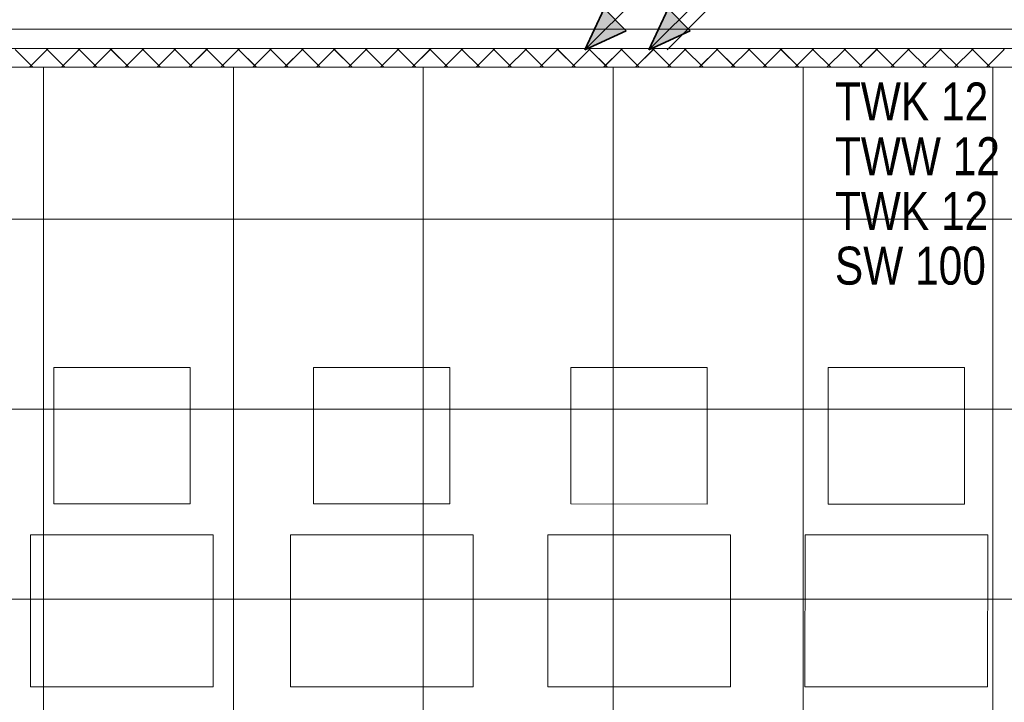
# Model space of a CAD drawing. Extents: x 229 to 926, y 37 to 878.
# Tile 156 of 163: x 574 to 638, y 621 to 666. Entities that reach past the tile are written whole.
import ezdxf
from ezdxf.lldxf.tags import DXFTag

# ---------------------------------------------------------------- set-up
doc = ezdxf.new("R2010")
doc.units = 0
doc.layers.get('0').update_dxf_attribs({"linetype": 'fein_strichliert', "lineweight": 13})
for name, color, linetype, lineweight in [('Ausstattung', 7, 'Continuous', 25), ('Axen', 7, 'Continuous', 25), ('Axen-A03CPAFYA9', 7, 'Continuous', 25), ('Deckenspiegel', 7, 'Continuous', 25), ('Fullfläche', 7, 'Continuous', 25), ('Fullfläche-A03CPAG4A9', 7, 'Continuous', 25), ('Wände', 7, 'Continuous', 25), ('Wände-A03CPAG0A9', 7, 'Continuous', 25)]:
    doc.layers.add(name, color=color, linetype=linetype, lineweight=lineweight)
for name, color, linetype, lineweight, true_color in [('S_BI_Kaltwasser', 7, 'STRICHPUNKT2', 35, 0x009900), ('S_BI_Schmutzwasser', 7, 'Continuous', 35, 0x993300), ('S_BI_Text_Schmutzwasser', 7, 'Continuous', 25, 0x993300), ('S_BI_Text_Trinkwasser KW', 7, 'Continuous', 25, 0x009900), ('S_BI_Text_Trinkwasser WW', 1, 'Continuous', 25, 0xff0000), ('S_BI_Warmwasser', 1, 'Strich_Punkt_Punkt_grob', 35, 0xff0000)]:
    doc.layers.add(name, color=color, linetype=linetype, lineweight=lineweight, true_color=true_color)
doc.styles.get("Standard").update_dxf_attribs({"font": 'arial.ttf'})
tags = doc.linetypes.add('ALL_S25', pattern=[0.001, 0, -0.001]).pattern_tags.tags
tags[6:7] = [DXFTag(74, 4), DXFTag(75, 0), DXFTag(340, '0'), DXFTag(46, 1.0), DXFTag(50, 0.0), DXFTag(44, 0.0), DXFTag(45, 0.0)]
tags[4:5] = [DXFTag(74, 4), DXFTag(75, 0), DXFTag(340, '0'), DXFTag(46, 1.0), DXFTag(50, 0.0), DXFTag(44, 0.0), DXFTag(45, 0.0)]
tags = doc.linetypes.add('ALL_S25-A03CPAG2A9', pattern=[0.001, 0, -0.001]).pattern_tags.tags
tags[6:7] = [DXFTag(74, 4), DXFTag(75, 0), DXFTag(340, '0'), DXFTag(46, 1.0), DXFTag(50, 0.0), DXFTag(44, 0.0), DXFTag(45, 0.0)]
tags[4:5] = [DXFTag(74, 4), DXFTag(75, 0), DXFTag(340, '0'), DXFTag(46, 1.0), DXFTag(50, 0.0), DXFTag(44, 0.0), DXFTag(45, 0.0)]
tags = doc.linetypes.add('fein_strichliert', pattern=[4, 1, -2, 1]).pattern_tags.tags
tags[8:9] = [DXFTag(74, 4), DXFTag(75, 0), DXFTag(340, '0'), DXFTag(46, 0.0), DXFTag(50, 0.0), DXFTag(44, 0.0), DXFTag(45, 0.0)]
tags[6:7] = [DXFTag(74, 4), DXFTag(75, 0), DXFTag(340, '0'), DXFTag(46, 0.0), DXFTag(50, 0.0), DXFTag(44, 0.0), DXFTag(45, 0.0)]
tags[4:5] = [DXFTag(74, 4), DXFTag(75, 0), DXFTag(340, '0'), DXFTag(46, 0.0), DXFTag(50, 0.0), DXFTag(44, 0.0), DXFTag(45, 0.0)]
tags = doc.linetypes.add('Strich_Punkt_Punkt_grob', pattern=[22, 8, -2, 0, -2, 0, -2, 8]).pattern_tags.tags
tags[16:17] = [DXFTag(74, 4), DXFTag(75, 0), DXFTag(340, '0'), DXFTag(46, 0.0), DXFTag(50, 0.0), DXFTag(44, 0.0), DXFTag(45, 0.0)]
tags[14:15] = [DXFTag(74, 4), DXFTag(75, 0), DXFTag(340, '0'), DXFTag(46, 0.0), DXFTag(50, 0.0), DXFTag(44, 0.0), DXFTag(45, 0.0)]
tags[12:13] = [DXFTag(74, 4), DXFTag(75, 0), DXFTag(340, '0'), DXFTag(46, 0.0), DXFTag(50, 0.0), DXFTag(44, 0.0), DXFTag(45, 0.0)]
tags[10:11] = [DXFTag(74, 4), DXFTag(75, 0), DXFTag(340, '0'), DXFTag(46, 0.0), DXFTag(50, 0.0), DXFTag(44, 0.0), DXFTag(45, 0.0)]
tags[8:9] = [DXFTag(74, 4), DXFTag(75, 0), DXFTag(340, '0'), DXFTag(46, 0.0), DXFTag(50, 0.0), DXFTag(44, 0.0), DXFTag(45, 0.0)]
tags[6:7] = [DXFTag(74, 4), DXFTag(75, 0), DXFTag(340, '0'), DXFTag(46, 0.0), DXFTag(50, 0.0), DXFTag(44, 0.0), DXFTag(45, 0.0)]
tags[4:5] = [DXFTag(74, 4), DXFTag(75, 0), DXFTag(340, '0'), DXFTag(46, 0.0), DXFTag(50, 0.0), DXFTag(44, 0.0), DXFTag(45, 0.0)]
tags = doc.linetypes.add('STRICHPUNKT2', pattern=[12.7, 6.35, -3.175, 0, -3.175]).pattern_tags.tags
tags[10:11] = [DXFTag(74, 4), DXFTag(75, 0), DXFTag(340, '0'), DXFTag(46, 0.0), DXFTag(50, 0.0), DXFTag(44, 0.0), DXFTag(45, 0.0)]
tags[8:9] = [DXFTag(74, 4), DXFTag(75, 0), DXFTag(340, '0'), DXFTag(46, 0.0), DXFTag(50, 0.0), DXFTag(44, 0.0), DXFTag(45, 0.0)]
tags[6:7] = [DXFTag(74, 4), DXFTag(75, 0), DXFTag(340, '0'), DXFTag(46, 0.0), DXFTag(50, 0.0), DXFTag(44, 0.0), DXFTag(45, 0.0)]
tags[4:5] = [DXFTag(74, 4), DXFTag(75, 0), DXFTag(340, '0'), DXFTag(46, 0.0), DXFTag(50, 0.0), DXFTag(44, 0.0), DXFTag(45, 0.0)]

# ---------------------------------------------------------------- blocks, each defined once
blk = doc.blocks.new('Referenz-A03CPAFUA9', base_point=(255.728, 66.032))
at = {"layer": 'Ausstattung', "color": 0, "lineweight": -2}
for p, q in [((575.864, 634.119), (575.865, 643.094)), ((575.865, 643.094), (584.84, 643.093)), ((584.84, 643.093), (584.839, 634.118)), ((592.967, 634.117), (592.968, 643.092)), ((592.968, 643.092), (601.943, 643.09)), ((601.943, 643.09), (601.942, 634.115)), ((609.901, 634.115), (609.902, 643.09)), ((609.902, 643.09), (618.877, 643.088)), ((618.877, 643.088), (618.876, 634.113)), ((626.835, 634.113), (626.836, 643.088)), ((626.836, 643.088), (635.811, 643.086)), ((635.811, 643.086), (635.81, 634.111)), ((584.839, 634.118), (575.864, 634.119)), ((601.942, 634.115), (592.967, 634.117)), ((618.876, 634.113), (609.901, 634.115)), ((635.81, 634.111), (626.835, 634.113)), ((574.339, 622.096), (574.34, 632.087)), ((574.34, 632.087), (586.363, 632.085)), ((586.363, 632.085), (586.362, 622.094)), ((591.442, 622.094), (591.443, 632.085)), ((591.443, 632.085), (603.466, 632.083)), ((603.466, 632.083), (603.465, 622.092)), ((608.376, 622.092), (608.377, 632.083)), ((608.377, 632.083), (620.4, 632.081)), ((620.4, 632.081), (620.399, 622.09)), ((625.31, 622.09), (625.311, 632.081)), ((625.311, 632.081), (637.334, 632.079)), ((637.334, 632.079), (637.333, 622.088)), ((586.362, 622.094), (574.339, 622.096)), ((603.465, 622.092), (591.442, 622.094)), ((620.399, 622.09), (608.376, 622.092)), ((637.333, 622.088), (625.31, 622.09))]:
    blk.add_line(p, q, dxfattribs=at)
at = {"layer": 'Axen', "color": 0, "linetype": 'ALL_S25', "lineweight": -2, "ltscale": 0.13}
blk.add_line((735.547, 665.345), (301.712, 665.345), dxfattribs=at)
at = {"layer": 'Fullfläche', "color": 0, "lineweight": -2}
for p, q in [((574.495, 662.845), (573.332, 664.009)), ((574.266, 662.845), (575.428, 664.009)), ((575.428, 664.011), (575.356, 664.084)), ((575.432, 664.011), (575.504, 664.084)), ((576.595, 662.845), (575.432, 664.009)), ((576.365, 662.845), (577.528, 664.01)), ((577.528, 664.012), (577.456, 664.084)), ((577.532, 664.012), (577.604, 664.084)), ((578.695, 662.845), (577.532, 664.01)), ((578.465, 662.845), (579.628, 664.01)), ((579.628, 664.012), (579.556, 664.084)), ((579.632, 664.012), (579.704, 664.084)), ((580.796, 662.845), (579.632, 664.01)), ((580.565, 662.845), (581.728, 664.01)), ((581.728, 664.012), (581.656, 664.084)), ((581.732, 664.012), (581.804, 664.084)), ((582.896, 662.845), (581.732, 664.01)), ((582.664, 662.845), (583.828, 664.011)), ((583.828, 664.013), (583.756, 664.085)), ((583.832, 664.013), (583.904, 664.085)), ((584.997, 662.845), (583.832, 664.011)), ((584.764, 662.845), (585.928, 664.011)), ((585.928, 664.013), (585.856, 664.085)), ((585.932, 664.013), (586.004, 664.085)), ((587.097, 662.845), (585.932, 664.011)), ((586.863, 662.845), (588.028, 664.012)), ((588.028, 664.014), (587.956, 664.085)), ((588.032, 664.014), (588.104, 664.085)), ((589.197, 662.845), (588.032, 664.012)), ((588.963, 662.845), (590.128, 664.012)), ((590.128, 664.014), (590.057, 664.085)), ((590.132, 664.014), (590.203, 664.085)), ((591.298, 662.845), (590.132, 664.012)), ((591.063, 662.845), (592.228, 664.012)), ((592.228, 664.014), (592.157, 664.086)), ((592.232, 664.014), (592.303, 664.086)), ((593.398, 662.845), (592.232, 664.012)), ((593.162, 662.845), (594.328, 664.013)), ((594.328, 664.015), (594.257, 664.086)), ((594.332, 664.015), (594.403, 664.086)), ((595.499, 662.845), (594.332, 664.013)), ((595.262, 662.845), (596.428, 664.013)), ((596.428, 664.015), (596.357, 664.086)), ((596.432, 664.015), (596.503, 664.086)), ((597.599, 662.845), (596.432, 664.013)), ((597.362, 662.845), (598.528, 664.013)), ((598.528, 664.015), (598.457, 664.086)), ((598.532, 664.015), (598.603, 664.086)), ((599.7, 662.845), (598.532, 664.013)), ((599.461, 662.845), (600.628, 664.014)), ((600.628, 664.016), (600.557, 664.087)), ((600.632, 664.016), (600.703, 664.087)), ((601.8, 662.845), (600.632, 664.014)), ((601.561, 662.845), (602.728, 664.014)), ((602.728, 664.016), (602.658, 664.087)), ((602.732, 664.016), (602.803, 664.087)), ((603.9, 662.845), (602.732, 664.014)), ((603.66, 662.845), (604.828, 664.015)), ((604.828, 664.017), (604.758, 664.087)), ((604.832, 664.017), (604.903, 664.087)), ((606.001, 662.845), (604.832, 664.015)), ((605.76, 662.845), (606.928, 664.015)), ((606.928, 664.017), (606.858, 664.087)), ((606.932, 664.017), (607.002, 664.087)), ((608.101, 662.845), (606.932, 664.015)), ((607.86, 662.845), (609.028, 664.015)), ((609.028, 664.017), (608.958, 664.088)), ((609.032, 664.017), (609.102, 664.088)), ((610.202, 662.845), (609.032, 664.015)), ((609.959, 662.845), (611.128, 664.016)), ((611.128, 664.018), (611.058, 664.088)), ((611.132, 664.018), (611.202, 664.088)), ((612.302, 662.845), (611.132, 664.016)), ((612.059, 662.845), (613.228, 664.016)), ((613.228, 664.018), (613.158, 664.088)), ((613.232, 664.018), (613.302, 664.088)), ((614.402, 662.845), (613.232, 664.016)), ((614.159, 662.845), (615.328, 664.017)), ((615.328, 664.019), (615.259, 664.088)), ((615.332, 664.019), (615.402, 664.088)), ((616.503, 662.845), (615.332, 664.017)), ((616.258, 662.845), (617.428, 664.017)), ((617.428, 664.019), (617.359, 664.089)), ((617.432, 664.019), (617.502, 664.089)), ((618.603, 662.845), (617.432, 664.017)), ((618.358, 662.845), (619.528, 664.017)), ((619.528, 664.019), (619.459, 664.089)), ((619.532, 664.019), (619.602, 664.089)), ((620.704, 662.845), (619.532, 664.017)), ((620.458, 662.845), (621.628, 664.018)), ((621.628, 664.02), (621.559, 664.089)), ((621.633, 664.02), (621.702, 664.089)), ((622.804, 662.845), (621.633, 664.018)), ((622.557, 662.845), (623.728, 664.018)), ((623.728, 664.02), (623.659, 664.089)), ((623.733, 664.02), (623.802, 664.089)), ((624.905, 662.845), (623.733, 664.018)), ((624.657, 662.845), (625.828, 664.018)), ((625.828, 664.021), (625.759, 664.09)), ((625.832, 664.021), (625.901, 664.09)), ((627.005, 662.845), (625.832, 664.018)), ((626.756, 662.845), (627.928, 664.019)), ((627.928, 664.021), (627.859, 664.09)), ((627.933, 664.021), (628.001, 664.09)), ((629.105, 662.845), (627.933, 664.019)), ((628.856, 662.845), (630.028, 664.019)), ((630.028, 664.021), (629.96, 664.09)), ((630.033, 664.021), (630.101, 664.09)), ((631.206, 662.845), (630.033, 664.019)), ((630.956, 662.845), (632.128, 664.02)), ((632.128, 664.022), (632.06, 664.09)), ((632.133, 664.022), (632.201, 664.09)), ((633.306, 662.845), (632.133, 664.02)), ((633.055, 662.845), (634.228, 664.02)), ((634.228, 664.022), (634.16, 664.091)), ((634.233, 664.022), (634.301, 664.091)), ((635.407, 662.845), (634.233, 664.02)), ((635.155, 662.845), (636.328, 664.02)), ((636.328, 664.023), (636.26, 664.091)), ((636.333, 664.023), (636.401, 664.091)), ((637.507, 662.845), (636.333, 664.02)), ((637.255, 662.845), (638.428, 664.021)), ((638.428, 664.023), (638.36, 664.091))]:
    blk.add_line(p, q, dxfattribs=at)
at = {"layer": 'Wände', "color": 0, "lineweight": -2}
for p, q in [((549.335, 665.345), (674.036, 665.345)), ((674.036, 664.095), (554.23, 664.081)), ((555.336, 662.845), (673.237, 662.845))]:
    blk.add_line(p, q, dxfattribs=at)
blk = doc.blocks.new('Referenz-A03CPAG8A9', base_point=(281.599, 66.032))
at = {"layer": 'Axen-A03CPAFYA9', "color": 0, "linetype": 'ALL_S25-A03CPAG2A9', "lineweight": -2, "ltscale": 0.13}
blk.add_line((735.547, 665.346), (301.713, 665.346), dxfattribs=at)
at = {"layer": 'Deckenspiegel', "color": 0, "lineweight": -2}
for p, q in [((555.333, 662.846), (670.032, 662.845)), ((575.183, 662.846), (575.183, 467.846)), ((587.683, 662.846), (587.683, 467.846)), ((600.183, 662.846), (600.183, 467.846)), ((612.683, 662.846), (612.683, 467.846)), ((625.183, 662.845), (625.183, 467.846)), ((637.683, 662.845), (637.683, 467.846)), ((670.032, 652.846), (555.333, 652.846)), ((670.032, 640.346), (555.333, 640.346)), ((670.032, 627.846), (555.333, 627.846))]:
    blk.add_line(p, q, dxfattribs=at)
at = {"layer": 'Fullfläche-A03CPAG4A9', "color": 0, "lineweight": -2}
for p, q in [((574.492, 662.846), (573.33, 664.01)), ((574.263, 662.846), (575.426, 664.01)), ((575.426, 664.012), (575.353, 664.084)), ((575.43, 664.012), (575.502, 664.084)), ((576.593, 662.846), (575.43, 664.01)), ((576.363, 662.846), (577.526, 664.01)), ((577.526, 664.013), (577.454, 664.085)), ((577.53, 664.013), (577.602, 664.085)), ((578.693, 662.846), (577.53, 664.01)), ((578.463, 662.846), (579.626, 664.011)), ((579.626, 664.013), (579.554, 664.085)), ((579.63, 664.013), (579.702, 664.085)), ((580.794, 662.846), (579.63, 664.011)), ((580.562, 662.846), (581.726, 664.011)), ((581.726, 664.013), (581.654, 664.085)), ((581.73, 664.013), (581.802, 664.085)), ((582.894, 662.846), (581.73, 664.011)), ((582.662, 662.846), (583.826, 664.012)), ((583.826, 664.014), (583.754, 664.085)), ((583.83, 664.014), (583.901, 664.085)), ((584.994, 662.846), (583.83, 664.012)), ((584.761, 662.846), (585.926, 664.012)), ((585.926, 664.014), (585.854, 664.086)), ((585.93, 664.014), (586.001, 664.086)), ((587.095, 662.846), (585.93, 664.012)), ((586.861, 662.846), (588.026, 664.012)), ((588.026, 664.014), (587.954, 664.086)), ((588.03, 664.014), (588.101, 664.086)), ((589.195, 662.846), (588.03, 664.012)), ((588.961, 662.846), (590.126, 664.013)), ((590.126, 664.015), (590.054, 664.086)), ((590.13, 664.015), (590.201, 664.086)), ((591.295, 662.846), (590.13, 664.013)), ((591.06, 662.846), (592.226, 664.013)), ((592.226, 664.015), (592.154, 664.086)), ((592.23, 664.015), (592.301, 664.086)), ((593.396, 662.846), (592.23, 664.013)), ((593.16, 662.846), (594.326, 664.014)), ((594.326, 664.016), (594.255, 664.087)), ((594.33, 664.016), (594.401, 664.087)), ((595.496, 662.846), (594.33, 664.014)), ((595.259, 662.846), (596.426, 664.014)), ((596.426, 664.016), (596.355, 664.087)), ((596.43, 664.016), (596.501, 664.087)), ((597.597, 662.846), (596.43, 664.014)), ((597.359, 662.846), (598.526, 664.014)), ((598.526, 664.016), (598.455, 664.087)), ((598.53, 664.016), (598.601, 664.087)), ((599.697, 662.846), (598.53, 664.014)), ((599.459, 662.846), (600.625, 664.015)), ((600.625, 664.017), (600.555, 664.087)), ((600.63, 664.017), (600.7, 664.087)), ((601.797, 662.846), (600.63, 664.015)), ((601.558, 662.846), (602.725, 664.015)), ((602.725, 664.017), (602.655, 664.088)), ((602.73, 664.017), (602.8, 664.088)), ((603.898, 662.846), (602.73, 664.015)), ((603.658, 662.846), (604.825, 664.015)), ((604.825, 664.017), (604.755, 664.088)), ((604.83, 664.017), (604.9, 664.088)), ((605.998, 662.846), (604.83, 664.015)), ((605.757, 662.846), (606.925, 664.016)), ((606.925, 664.018), (606.855, 664.088)), ((606.93, 664.018), (607, 664.088)), ((608.099, 662.846), (606.93, 664.016)), ((607.857, 662.846), (609.025, 664.016)), ((609.025, 664.018), (608.955, 664.088)), ((609.03, 664.018), (609.1, 664.088)), ((610.199, 662.846), (609.03, 664.016)), ((609.957, 662.846), (611.126, 664.017)), ((611.126, 664.019), (611.056, 664.089)), ((611.13, 664.019), (611.2, 664.089)), ((612.299, 662.846), (611.13, 664.017)), ((612.056, 662.846), (613.225, 664.017)), ((613.225, 664.019), (613.156, 664.089)), ((613.23, 664.019), (613.299, 664.089)), ((614.4, 662.846), (613.23, 664.017)), ((614.156, 662.846), (615.326, 664.017)), ((615.326, 664.019), (615.256, 664.089)), ((615.33, 664.019), (615.399, 664.089)), ((616.5, 662.846), (615.33, 664.017)), ((616.256, 662.846), (617.425, 664.018)), ((617.425, 664.02), (617.356, 664.089)), ((617.43, 664.02), (617.499, 664.089)), ((618.601, 662.846), (617.43, 664.018)), ((618.355, 662.846), (619.526, 664.018)), ((619.526, 664.02), (619.456, 664.09)), ((619.53, 664.02), (619.599, 664.09)), ((620.701, 662.846), (619.53, 664.018)), ((620.455, 662.846), (621.625, 664.019)), ((621.625, 664.021), (621.556, 664.09)), ((621.63, 664.021), (621.699, 664.09)), ((622.801, 662.846), (621.63, 664.019)), ((622.554, 662.846), (623.725, 664.019)), ((623.725, 664.021), (623.656, 664.09)), ((623.73, 664.021), (623.799, 664.09)), ((624.902, 662.846), (623.73, 664.019)), ((624.654, 662.846), (625.825, 664.019)), ((625.825, 664.021), (625.756, 664.09)), ((625.83, 664.021), (625.899, 664.09)), ((627.002, 662.846), (625.83, 664.019)), ((626.754, 662.846), (627.925, 664.02)), ((627.925, 664.022), (627.857, 664.091)), ((627.93, 664.022), (627.998, 664.091)), ((629.102, 662.846), (627.93, 664.02)), ((628.853, 662.846), (630.025, 664.02)), ((630.025, 664.022), (629.957, 664.091)), ((630.03, 664.022), (630.098, 664.091)), ((631.203, 662.846), (630.03, 664.02)), ((630.953, 662.846), (632.125, 664.021)), ((632.125, 664.023), (632.057, 664.091)), ((632.13, 664.023), (632.198, 664.091)), ((633.303, 662.846), (632.13, 664.021)), ((633.052, 662.846), (634.225, 664.021)), ((634.225, 664.023), (634.157, 664.091)), ((634.23, 664.023), (634.298, 664.091)), ((635.404, 662.846), (634.23, 664.021)), ((635.152, 662.846), (636.325, 664.021)), ((636.325, 664.023), (636.257, 664.092)), ((636.33, 664.023), (636.398, 664.092)), ((637.504, 662.846), (636.33, 664.021)), ((637.252, 662.846), (638.425, 664.022)), ((638.425, 664.024), (638.357, 664.092))]:
    blk.add_line(p, q, dxfattribs=at)
at = {"layer": 'Wände-A03CPAG0A9', "color": 0, "lineweight": -2}
for p, q in [((549.333, 665.346), (674.033, 665.346)), ((674.033, 664.096), (554.228, 664.082)), ((555.334, 662.846), (673.234, 662.846))]:
    blk.add_line(p, q, dxfattribs=at)
blk = doc.blocks.new('Steigleitung Sanitär-A03CPAGAA9', base_point=(615.028, 663.987))
at = {"color": 0, "linetype": 'Continuous', "lineweight": -2, "ltscale": 0.35}
for p, q in [((620.557, 669.516), (615.028, 663.987)), ((616.296, 666.706), (615.028, 663.987)), ((616.296, 666.706), (617.747, 665.255)), ((617.747, 665.255), (615.028, 663.987))]:
    blk.add_line(p, q, dxfattribs=at)
blk.add_circle((620.684, 669.643), 0.18, dxfattribs=at)
blk.add_solid([(617.747, 665.255), (615.028, 663.987), (616.296, 666.706)], dxfattribs=at)
blk = doc.blocks.new('Fallleitung Abwasser-A03CPAGEA9', base_point=(610.828, 663.987))
at = {"color": 0, "lineweight": -2}
for p, q in [((617.191, 670.35), (621.61, 674.769)), ((618.891, 673.501), (621.61, 674.769)), ((619.421, 674.031), (622.14, 675.299)), ((620.342, 672.05), (621.61, 674.769)), ((620.872, 672.58), (622.14, 675.299)), ((615.777, 668.936), (610.828, 663.987)), ((612.096, 666.706), (610.828, 663.987)), ((612.096, 666.706), (613.547, 665.255)), ((613.547, 665.255), (610.828, 663.987))]:
    blk.add_line(p, q, dxfattribs=at)
at = {"color": 0, "linetype": 'fein_strichliert', "lineweight": 18, "ltscale": 0.18}
blk.add_line((616.828, 670.713), (619.254, 673.139), dxfattribs=at)
at = {"color": 0, "lineweight": -2}
blk.add_circle((616.484, 669.643), 1, dxfattribs=at)
blk.add_solid([(613.547, 665.255), (610.828, 663.987), (612.096, 666.706)], dxfattribs=at)
blk = doc.blocks.new('Steigleitung Sanitär-A03CPAH2A9', base_point=(616.228, 663.987))
at = {"color": 0, "linetype": 'Continuous', "lineweight": -2, "ltscale": 0.35}
for p, q in [((621.757, 669.516), (616.228, 663.987)), ((619.038, 668.248), (621.757, 669.516)), ((620.489, 666.797), (621.757, 669.516)), ((620.489, 666.797), (619.038, 668.248))]:
    blk.add_line(p, q, dxfattribs=at)
blk.add_circle((621.884, 669.643), 0.18, dxfattribs=at)
blk.add_solid([(619.038, 668.248), (621.757, 669.516), (620.489, 666.797)], dxfattribs=at)

msp = doc.modelspace()

# ---------------------------------------------------------------- block references
at = {"color": 251, "lineweight": 13, "ltscale": 0.13, "true_color": 0x606060}
for name, p in [('Referenz-A03CPAFUA9', (255.728, 66.032)), ('Referenz-A03CPAG8A9', (281.599, 66.032))]:
    msp.add_blockref(name, p, dxfattribs=at)
at = {"layer": 'S_BI_Kaltwasser', "ltscale": 0.35}
msp.add_blockref('Steigleitung Sanitär-A03CPAH2A9', (616.228, 663.987), dxfattribs=at)
at = {"layer": 'S_BI_Schmutzwasser', "ltscale": 0.35}
msp.add_blockref('Fallleitung Abwasser-A03CPAGEA9', (610.828, 663.987), dxfattribs=at)
at = {"layer": 'S_BI_Warmwasser', "ltscale": 0.35}
msp.add_blockref('Steigleitung Sanitär-A03CPAGAA9', (615.028, 663.987), dxfattribs=at)

# ---------------------------------------------------------------- texts
at = {"layer": 'S_BI_Text_Schmutzwasser', "ltscale": 0.25, "insert": (627.278, 651.047), "char_height": 2.5, "attachment_point": 1}
msp.add_mtext('{\\W0.8;\\fArial;SW 100}', dxfattribs=at)
at = {"layer": 'S_BI_Text_Trinkwasser KW', "ltscale": 0.25, "char_height": 2.5, "attachment_point": 1}
for insert in [(627.278, 661.847), (627.278, 654.647)]:
    msp.add_mtext('{\\W0.8;\\fArial;TWK 12}', dxfattribs=dict(at, insert=insert))
at = {"layer": 'S_BI_Text_Trinkwasser WW', "ltscale": 0.25, "insert": (627.278, 658.247), "char_height": 2.5, "attachment_point": 1}
msp.add_mtext('{\\W0.8;\\fArial;TWW 12}', dxfattribs=at)

doc.saveas('drawing.dxf')
